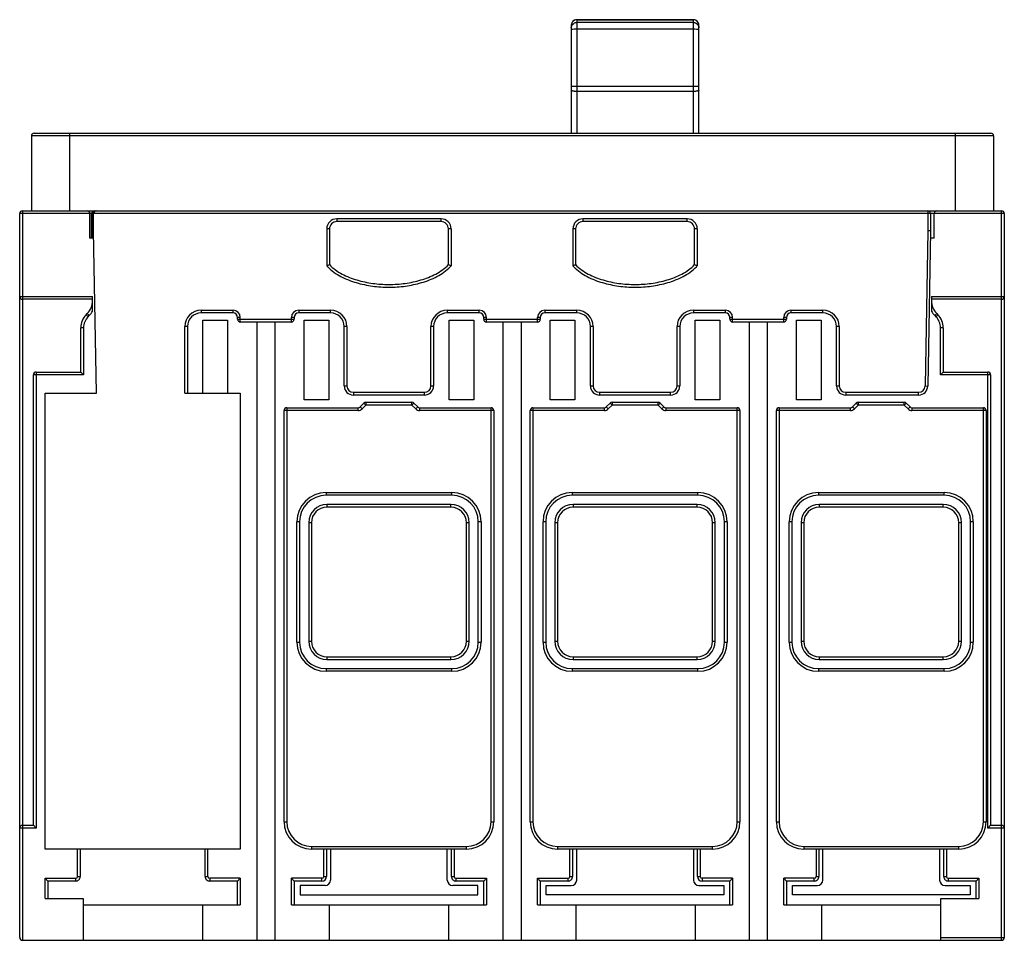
# Model space of a CAD drawing. Header units: millimetres. Extents: x 16 to 124, y 47 to 147.
import ezdxf

# ---------------------------------------------------------------- set-up
doc = ezdxf.new("R2010")
doc.units = ezdxf.units.MM
doc.header["$LTSCALE"] = 12.585499
doc.layers.get('0').update_dxf_attribs({"linetype": 'CONTINUOUS'})

msp = doc.modelspace()

# ---------------------------------------------------------------- linework, layer by layer
at = {"color": 7, "linetype": 'Continuous'}
for p, q in [((76.65, 146.89), (76.65, 135.04)), ((77.25, 147.49), (77.25, 135.04)), ((77.25, 147.49), (90.05, 147.49)), ((90.05, 147.47), (77.25, 147.47)), ((90.05, 147.18), (77.25, 147.18)), ((90.05, 135.04), (90.05, 147.49)), ((90.65, 135.04), (90.65, 146.88)), ((90.05, 146.44), (77.25, 146.44)), ((77.25, 140.21), (90.05, 140.21)), ((90.05, 139.62), (77.25, 139.62)), ((17.73, 135.04), (122.67, 135.04)), ((21.61, 135.04), (21.61, 126.53)), ((118.78, 126.53), (118.78, 135.04)), ((17.43, 134.74), (17.43, 126.53)), ((122.97, 134.74), (17.43, 134.74)), ((122.97, 134.74), (122.97, 126.53)), ((16.45, 126.53), (16.45, 46.53)), ((16.45, 126.53), (24.29, 126.53)), ((24.34, 126.53), (24.34, 126.49)), ((24.34, 126.53), (123.85, 126.53)), ((115.75, 126.53), (115.75, 124.33)), ((123.85, 46.53), (123.85, 126.53)), ((16.15, 46.83), (16.15, 126.23)), ((124.15, 126.23), (16.15, 126.23)), ((23.85, 123.54), (23.85, 126.23)), ((24.04, 123.54), (24.04, 126.23)), ((24.14, 123.54), (24.14, 126.23)), ((24.25, 124.33), (24.25, 126.23)), ((50.93, 125.65), (50.93, 125.35)), ((62.37, 125.65), (50.93, 125.65)), ((62.37, 125.35), (50.93, 125.35)), ((62.37, 125.35), (62.37, 125.65)), ((77.93, 125.65), (77.93, 125.35)), ((89.37, 125.65), (77.93, 125.65)), ((89.37, 125.35), (77.93, 125.35)), ((89.37, 125.35), (89.37, 125.65)), ((116.05, 126.23), (116.05, 124.33)), ((116.45, 123.54), (116.45, 126.23)), ((124.15, 126.23), (124.15, 46.83)), ((24.56, 106.53), (24.25, 124.33)), ((49.83, 124.55), (49.83, 120.51)), ((50.13, 124.55), (49.83, 124.55)), ((50.13, 124.55), (50.13, 120.63)), ((63.17, 120.63), (63.17, 124.55)), ((63.47, 124.55), (63.17, 124.55)), ((63.47, 124.55), (63.47, 120.51)), ((76.83, 124.55), (76.83, 120.51)), ((77.13, 124.55), (76.83, 124.55)), ((77.13, 124.55), (77.13, 120.63)), ((90.17, 120.63), (90.17, 124.55)), ((90.47, 124.55), (90.17, 124.55)), ((90.47, 124.55), (90.47, 120.51)), ((115.75, 124.33), (115.45, 107.32)), ((116.05, 124.33), (115.75, 107.31)), ((24.26, 123.54), (23.85, 123.54)), ((116.45, 123.54), (116.04, 123.54)), ((16.15, 117.13), (24.15, 117.13)), ((24.15, 116.83), (16.45, 116.83)), ((24.15, 115.53), (24.15, 117.13)), ((116.15, 117.13), (124.15, 117.13)), ((116.15, 117.13), (116.15, 115.53)), ((123.85, 116.83), (116.15, 116.83)), ((36.05, 115.63), (36.05, 115.33)), ((36.05, 115.63), (39.55, 115.63)), ((39.55, 115.33), (39.55, 115.63)), ((46.75, 115.63), (46.75, 115.33)), ((46.75, 115.63), (50.25, 115.63)), ((50.25, 115.33), (50.25, 115.63)), ((63.05, 115.63), (63.05, 115.33)), ((63.05, 115.63), (66.55, 115.63)), ((66.55, 115.33), (66.55, 115.63)), ((73.75, 115.63), (73.75, 115.33)), ((73.75, 115.63), (77.25, 115.63)), ((77.25, 115.33), (77.25, 115.63)), ((90.05, 115.63), (90.05, 115.33)), ((90.05, 115.63), (93.55, 115.63)), ((93.55, 115.33), (93.55, 115.63)), ((100.75, 115.63), (104.25, 115.63)), ((100.75, 115.63), (100.75, 115.33)), ((104.25, 115.33), (104.25, 115.63)), ((23.44, 115.13), (23.56, 115.26)), ((23.44, 115.13), (23.65, 114.92)), ((23.78, 115.04), (23.56, 115.26)), ((23.65, 114.92), (23.78, 115.04)), ((39.55, 115.33), (36.05, 115.33)), ((36.25, 106.53), (36.25, 114.54)), ((36.25, 114.54), (38.95, 114.54)), ((38.95, 114.54), (38.95, 106.53)), ((40.05, 114.63), (40.05, 114.83)), ((40.35, 114.83), (40.05, 114.83)), ((40.05, 114.63), (46.25, 114.63)), ((40.35, 114.33), (40.35, 114.83)), ((45.95, 114.33), (45.95, 114.83)), ((46.25, 114.83), (45.95, 114.83)), ((46.25, 114.83), (46.25, 114.63)), ((50.25, 115.33), (46.75, 115.33)), ((47.35, 105.79), (47.35, 114.54)), ((47.35, 114.54), (50.05, 114.54)), ((50.05, 114.54), (50.05, 105.79)), ((66.55, 115.33), (63.05, 115.33)), ((63.25, 105.79), (63.25, 114.54)), ((63.25, 114.54), (65.95, 114.54)), ((65.95, 114.54), (65.95, 105.79)), ((67.05, 114.63), (67.05, 114.83)), ((67.35, 114.83), (67.05, 114.83)), ((67.05, 114.63), (73.25, 114.63)), ((67.35, 114.33), (67.35, 114.83)), ((72.95, 114.33), (72.95, 114.83)), ((73.25, 114.83), (72.95, 114.83)), ((73.25, 114.83), (73.25, 114.63)), ((77.25, 115.33), (73.75, 115.33)), ((74.35, 105.79), (74.35, 114.54)), ((74.35, 114.54), (77.05, 114.54)), ((77.05, 114.54), (77.05, 105.79)), ((93.55, 115.33), (90.05, 115.33)), ((90.25, 105.79), (90.25, 114.54)), ((90.25, 114.54), (92.95, 114.54)), ((92.95, 114.54), (92.95, 105.79)), ((94.35, 114.83), (94.05, 114.83)), ((94.05, 114.63), (94.05, 114.83)), ((94.05, 114.63), (100.25, 114.63)), ((94.35, 114.33), (94.35, 114.83)), ((100.25, 114.83), (99.95, 114.83)), ((99.95, 114.33), (99.95, 114.83)), ((100.25, 114.83), (100.25, 114.63)), ((104.25, 115.33), (100.75, 115.33)), ((101.35, 114.54), (104.05, 114.54)), ((101.35, 105.79), (101.35, 114.54)), ((104.05, 114.54), (104.05, 105.79)), ((116.74, 115.26), (116.52, 115.04)), ((116.52, 115.04), (116.65, 114.92)), ((116.65, 114.92), (116.86, 115.13)), ((116.74, 115.26), (116.86, 115.13)), ((22.85, 108.84), (22.85, 113.71)), ((23.15, 113.71), (22.85, 113.71)), ((23.15, 113.71), (23.15, 108.54)), ((34.25, 106.53), (34.25, 113.83)), ((34.55, 113.83), (34.25, 113.83)), ((34.55, 113.83), (34.55, 106.53)), ((45.95, 114.33), (40.35, 114.33)), ((42.15, 114.33), (42.15, 46.53)), ((44.15, 114.33), (44.15, 46.53)), ((51.75, 107.33), (51.75, 113.83)), ((52.05, 113.83), (51.75, 113.83)), ((52.05, 113.83), (52.05, 107.33)), ((61.25, 107.33), (61.25, 113.83)), ((61.55, 113.83), (61.25, 113.83)), ((61.55, 113.83), (61.55, 107.33)), ((72.95, 114.33), (67.35, 114.33)), ((69.15, 114.33), (69.15, 46.53)), ((71.15, 114.33), (71.15, 46.53)), ((78.75, 107.33), (78.75, 113.83)), ((79.05, 113.83), (78.75, 113.83)), ((79.05, 113.83), (79.05, 107.33)), ((88.25, 107.33), (88.25, 113.83)), ((88.55, 113.83), (88.25, 113.83)), ((88.55, 113.83), (88.55, 107.33)), ((99.95, 114.33), (94.35, 114.33)), ((96.15, 114.33), (96.15, 46.53)), ((98.15, 114.33), (98.15, 46.53)), ((106.05, 113.83), (105.75, 113.83)), ((105.75, 107.33), (105.75, 113.83)), ((106.05, 113.83), (106.05, 107.33)), ((117.45, 113.71), (117.15, 113.71)), ((117.15, 108.54), (117.15, 113.71)), ((117.45, 113.71), (117.45, 108.84)), ((17.65, 59.14), (17.65, 108.54)), ((23.15, 108.54), (17.65, 108.54)), ((17.95, 108.84), (17.95, 58.84)), ((17.95, 108.84), (22.85, 108.84)), ((23.15, 108.54), (22.85, 108.84)), ((117.15, 108.54), (117.45, 108.84)), ((122.65, 108.54), (117.15, 108.54)), ((117.45, 108.84), (122.35, 108.84)), ((122.35, 58.84), (122.35, 108.84)), ((122.65, 108.54), (122.65, 59.14)), ((51.75, 107.33), (52.05, 107.33)), ((61.25, 107.33), (61.55, 107.33)), ((78.75, 107.33), (79.05, 107.33)), ((88.25, 107.33), (88.55, 107.33)), ((105.75, 107.33), (106.05, 107.33)), ((115.45, 107.32), (115.75, 107.31)), ((18.95, 56.53), (18.95, 106.53)), ((18.95, 106.53), (24.56, 106.53)), ((34.25, 106.53), (40.35, 106.53)), ((40.35, 106.53), (40.35, 56.53)), ((52.75, 106.63), (52.75, 106.33)), ((52.75, 106.63), (60.55, 106.63)), ((60.55, 106.33), (52.75, 106.33)), ((60.55, 106.33), (60.55, 106.63)), ((79.75, 106.63), (79.75, 106.33)), ((79.75, 106.63), (87.55, 106.63)), ((87.55, 106.33), (79.75, 106.33)), ((87.55, 106.33), (87.55, 106.63)), ((106.75, 106.63), (114.75, 106.63)), ((106.75, 106.63), (106.75, 106.33)), ((114.75, 106.33), (106.75, 106.33)), ((114.75, 106.33), (114.75, 106.63)), ((45.45, 104.93), (45.45, 59.53)), ((45.45, 104.93), (53.28, 104.93)), ((50.05, 105.79), (47.35, 105.79)), ((53.28, 104.63), (53.28, 104.93)), ((53.49, 105.02), (53.91, 105.44)), ((53.49, 105.02), (53.7, 104.81)), ((53.7, 104.81), (54.12, 105.23)), ((54.12, 105.23), (53.91, 105.44)), ((54.12, 105.53), (54.12, 105.23)), ((54.12, 105.53), (59.18, 105.53)), ((59.18, 105.23), (54.12, 105.23)), ((59.18, 105.23), (59.18, 105.53)), ((59.39, 105.44), (59.18, 105.23)), ((59.18, 105.23), (59.6, 104.81)), ((59.39, 105.44), (59.81, 105.02)), ((59.6, 104.81), (59.81, 105.02)), ((60.02, 104.93), (60.02, 104.63)), ((60.02, 104.93), (67.85, 104.93)), ((65.95, 105.79), (63.25, 105.79)), ((67.85, 59.53), (67.85, 104.93)), ((72.45, 104.93), (72.45, 59.53)), ((72.45, 104.93), (80.28, 104.93)), ((77.05, 105.79), (74.35, 105.79)), ((80.28, 104.63), (80.28, 104.93)), ((80.49, 105.02), (80.91, 105.44)), ((80.49, 105.02), (80.7, 104.81)), ((80.7, 104.81), (81.12, 105.23)), ((81.12, 105.23), (80.91, 105.44)), ((81.12, 105.53), (86.18, 105.53)), ((81.12, 105.53), (81.12, 105.23)), ((86.18, 105.23), (81.12, 105.23)), ((86.18, 105.23), (86.18, 105.53)), ((86.39, 105.44), (86.18, 105.23)), ((86.18, 105.23), (86.6, 104.81)), ((86.39, 105.44), (86.81, 105.02)), ((86.6, 104.81), (86.81, 105.02)), ((87.02, 104.93), (94.85, 104.93)), ((87.02, 104.93), (87.02, 104.63)), ((92.95, 105.79), (90.25, 105.79)), ((94.85, 59.53), (94.85, 104.93)), ((99.45, 104.93), (107.28, 104.93)), ((99.45, 104.93), (99.45, 59.53)), ((104.05, 105.79), (101.35, 105.79)), ((107.28, 104.63), (107.28, 104.93)), ((107.49, 105.02), (107.91, 105.44)), ((107.49, 105.02), (107.7, 104.81)), ((107.7, 104.81), (108.12, 105.23)), ((108.12, 105.23), (107.91, 105.44)), ((108.12, 105.53), (113.18, 105.53)), ((108.12, 105.53), (108.12, 105.23)), ((113.18, 105.23), (108.12, 105.23)), ((113.18, 105.23), (113.18, 105.53)), ((113.39, 105.44), (113.18, 105.23)), ((113.18, 105.23), (113.6, 104.81)), ((113.39, 105.44), (113.81, 105.02)), ((113.6, 104.81), (113.81, 105.02)), ((114.02, 104.93), (121.85, 104.93)), ((114.02, 104.93), (114.02, 104.63)), ((121.85, 59.53), (121.85, 104.93)), ((45.15, 59.53), (45.15, 104.63)), ((53.28, 104.63), (45.15, 104.63)), ((68.15, 104.63), (60.02, 104.63)), ((68.15, 104.63), (68.15, 59.53)), ((72.15, 59.53), (72.15, 104.63)), ((80.28, 104.63), (72.15, 104.63)), ((95.15, 104.63), (87.02, 104.63)), ((95.15, 104.63), (95.15, 59.53)), ((107.28, 104.63), (99.15, 104.63)), ((99.15, 59.53), (99.15, 104.63)), ((122.15, 104.63), (114.02, 104.63)), ((122.15, 104.63), (122.15, 59.53)), ((49.75, 95.63), (49.75, 95.33)), ((49.75, 95.63), (63.55, 95.63)), ((63.55, 95.33), (49.75, 95.33)), ((63.55, 95.33), (63.55, 95.63)), ((76.75, 95.63), (90.55, 95.63)), ((76.75, 95.63), (76.75, 95.33)), ((90.55, 95.33), (76.75, 95.33)), ((90.55, 95.33), (90.55, 95.63)), ((103.75, 95.63), (117.55, 95.63)), ((103.75, 95.63), (103.75, 95.33)), ((117.55, 95.33), (103.75, 95.33)), ((117.55, 95.33), (117.55, 95.63)), ((49.85, 94.33), (49.85, 94.03)), ((63.45, 94.33), (49.85, 94.33)), ((63.45, 94.03), (49.85, 94.03)), ((63.45, 94.03), (63.45, 94.33)), ((90.45, 94.33), (76.85, 94.33)), ((76.85, 94.33), (76.85, 94.03)), ((90.45, 94.03), (76.85, 94.03)), ((90.45, 94.03), (90.45, 94.33)), ((117.45, 94.33), (103.85, 94.33)), ((103.85, 94.33), (103.85, 94.03)), ((117.45, 94.03), (103.85, 94.03)), ((117.45, 94.03), (117.45, 94.33)), ((46.55, 79.23), (46.55, 92.43)), ((46.85, 92.43), (46.55, 92.43)), ((46.85, 92.43), (46.85, 79.23)), ((47.85, 92.33), (47.85, 79.33)), ((48.15, 92.33), (47.85, 92.33)), ((48.15, 92.33), (48.15, 79.33)), ((65.15, 79.33), (65.15, 92.33)), ((65.45, 92.33), (65.15, 92.33)), ((65.45, 79.33), (65.45, 92.33)), ((66.75, 92.43), (66.45, 92.43)), ((66.45, 79.23), (66.45, 92.43)), ((66.75, 92.43), (66.75, 79.23)), ((73.85, 92.43), (73.55, 92.43)), ((73.55, 79.23), (73.55, 92.43)), ((73.85, 92.43), (73.85, 79.23)), ((75.15, 92.33), (74.85, 92.33)), ((74.85, 92.33), (74.85, 79.33)), ((75.15, 92.33), (75.15, 79.33)), ((92.45, 92.33), (92.15, 92.33)), ((92.15, 79.33), (92.15, 92.33)), ((92.45, 79.33), (92.45, 92.33)), ((93.75, 92.43), (93.45, 92.43)), ((93.45, 79.23), (93.45, 92.43)), ((93.75, 92.43), (93.75, 79.23)), ((100.85, 92.43), (100.55, 92.43)), ((100.55, 79.23), (100.55, 92.43)), ((100.85, 92.43), (100.85, 79.23)), ((102.15, 92.33), (101.85, 92.33)), ((101.85, 92.33), (101.85, 79.33)), ((102.15, 92.33), (102.15, 79.33)), ((119.45, 92.33), (119.15, 92.33)), ((119.15, 79.33), (119.15, 92.33)), ((119.45, 79.33), (119.45, 92.33)), ((120.75, 92.43), (120.45, 92.43)), ((120.45, 79.23), (120.45, 92.43)), ((120.75, 92.43), (120.75, 79.23)), ((46.55, 79.23), (46.85, 79.23)), ((47.85, 79.33), (48.15, 79.33)), ((65.15, 79.33), (65.45, 79.33)), ((66.45, 79.23), (66.75, 79.23)), ((73.55, 79.23), (73.85, 79.23)), ((74.85, 79.33), (75.15, 79.33)), ((92.15, 79.33), (92.45, 79.33)), ((93.45, 79.23), (93.75, 79.23)), ((100.55, 79.23), (100.85, 79.23)), ((101.85, 79.33), (102.15, 79.33)), ((119.15, 79.33), (119.45, 79.33)), ((120.45, 79.23), (120.75, 79.23)), ((49.85, 77.63), (49.85, 77.33)), ((49.85, 77.63), (63.45, 77.63)), ((49.85, 77.33), (63.45, 77.33)), ((63.45, 77.33), (63.45, 77.63)), ((76.85, 77.63), (90.45, 77.63)), ((76.85, 77.63), (76.85, 77.33)), ((76.85, 77.33), (90.45, 77.33)), ((90.45, 77.33), (90.45, 77.63)), ((103.85, 77.63), (117.45, 77.63)), ((103.85, 77.63), (103.85, 77.33)), ((103.85, 77.33), (117.45, 77.33)), ((117.45, 77.33), (117.45, 77.63)), ((49.75, 76.33), (49.75, 76.03)), ((49.75, 76.33), (63.55, 76.33)), ((63.55, 76.03), (49.75, 76.03)), ((63.55, 76.03), (63.55, 76.33)), ((76.75, 76.33), (90.55, 76.33)), ((76.75, 76.33), (76.75, 76.03)), ((90.55, 76.03), (76.75, 76.03)), ((90.55, 76.03), (90.55, 76.33)), ((103.75, 76.33), (117.55, 76.33)), ((103.75, 76.33), (103.75, 76.03)), ((117.55, 76.03), (103.75, 76.03)), ((117.55, 76.03), (117.55, 76.33)), ((45.15, 59.53), (45.45, 59.53)), ((67.85, 59.53), (68.15, 59.53)), ((72.15, 59.53), (72.45, 59.53)), ((94.85, 59.53), (95.15, 59.53)), ((99.15, 59.53), (99.45, 59.53)), ((121.85, 59.53), (122.15, 59.53)), ((17.95, 58.84), (16.15, 58.84)), ((16.45, 59.14), (17.65, 59.14)), ((17.95, 58.84), (17.65, 59.14)), ((122.35, 58.84), (122.65, 59.14)), ((124.15, 58.84), (122.35, 58.84)), ((122.65, 59.14), (123.85, 59.14)), ((40.35, 56.53), (18.95, 56.53)), ((22.5, 53.53), (22.5, 56.53)), ((22.8, 56.53), (22.8, 53.53)), ((36.5, 53.53), (36.5, 56.53)), ((36.8, 53.53), (36.8, 56.53)), ((48.15, 56.83), (65.15, 56.83)), ((48.15, 56.83), (48.15, 56.53)), ((65.15, 56.53), (48.15, 56.53)), ((49.5, 53.53), (49.5, 56.53)), ((49.8, 56.53), (49.8, 53.53)), ((50.25, 56.53), (50.25, 53.13)), ((63.05, 53.13), (63.05, 56.53)), ((63.5, 53.53), (63.5, 56.53)), ((63.8, 56.53), (63.8, 53.53)), ((65.15, 56.53), (65.15, 56.83)), ((75.15, 56.83), (92.15, 56.83)), ((75.15, 56.83), (75.15, 56.53)), ((92.15, 56.53), (75.15, 56.53)), ((76.5, 53.53), (76.5, 56.53)), ((76.8, 56.53), (76.8, 53.53)), ((77.25, 53.13), (77.25, 56.53)), ((90.05, 56.53), (90.05, 53.13)), ((90.5, 53.53), (90.5, 56.53)), ((90.8, 56.53), (90.8, 53.53)), ((92.15, 56.53), (92.15, 56.83)), ((102.15, 56.83), (119.15, 56.83)), ((102.15, 56.83), (102.15, 56.53)), ((119.15, 56.53), (102.15, 56.53)), ((103.5, 56.53), (103.5, 53.53)), ((103.8, 56.53), (103.8, 53.53)), ((104.25, 53.13), (104.25, 56.53)), ((117.05, 56.53), (117.05, 53.13)), ((117.5, 53.53), (117.5, 56.53)), ((117.8, 56.53), (117.8, 53.53)), ((119.15, 56.53), (119.15, 56.83)), ((18.95, 53.33), (19.25, 53.03)), ((18.95, 51.13), (18.95, 53.33)), ((18.95, 53.33), (22.3, 53.33)), ((19.25, 53.03), (19.25, 51.13)), ((22.3, 53.03), (19.25, 53.03)), ((22.3, 53.03), (22.3, 53.33)), ((22.5, 53.53), (22.8, 53.53)), ((36.5, 53.53), (36.8, 53.53)), ((40.35, 53.33), (37, 53.33)), ((37, 53.33), (37, 53.03)), ((40.05, 53.03), (37, 53.03)), ((40.35, 53.33), (40.05, 53.03)), ((40.05, 50.43), (40.05, 53.03)), ((40.35, 53.33), (40.35, 50.43)), ((45.95, 53.33), (46.25, 53.03)), ((49.3, 53.33), (45.95, 53.33)), ((45.95, 50.43), (45.95, 53.33)), ((49.3, 53.03), (46.25, 53.03)), ((46.25, 53.03), (46.25, 50.43)), ((49.3, 53.03), (49.3, 53.33)), ((49.5, 53.53), (49.8, 53.53)), ((63.5, 53.53), (63.8, 53.53)), ((64, 53.33), (67.35, 53.33)), ((64, 53.33), (64, 53.03)), ((67.05, 53.03), (64, 53.03)), ((67.35, 53.33), (67.05, 53.03)), ((67.05, 50.43), (67.05, 53.03)), ((67.35, 53.33), (67.35, 50.43)), ((72.95, 53.33), (76.3, 53.33)), ((72.95, 53.33), (73.25, 53.03)), ((72.95, 50.43), (72.95, 53.33)), ((76.3, 53.03), (73.25, 53.03)), ((73.25, 53.03), (73.25, 50.43)), ((76.3, 53.03), (76.3, 53.33)), ((76.5, 53.53), (76.8, 53.53)), ((90.5, 53.53), (90.8, 53.53)), ((94.35, 53.33), (91, 53.33)), ((91, 53.33), (91, 53.03)), ((94.05, 53.03), (91, 53.03)), ((94.35, 53.33), (94.05, 53.03)), ((94.05, 50.43), (94.05, 53.03)), ((94.35, 53.33), (94.35, 50.43)), ((103.3, 53.33), (99.95, 53.33)), ((99.95, 53.33), (100.25, 53.03)), ((99.95, 50.43), (99.95, 53.33)), ((103.3, 53.03), (100.25, 53.03)), ((100.25, 53.03), (100.25, 50.43)), ((103.3, 53.03), (103.3, 53.33)), ((103.5, 53.53), (103.8, 53.53)), ((117.5, 53.53), (117.8, 53.53)), ((118, 53.33), (121.35, 53.33)), ((118, 53.33), (118, 53.03)), ((121.05, 53.03), (118, 53.03)), ((121.35, 53.33), (121.05, 53.03)), ((121.05, 51.13), (121.05, 53.03)), ((121.35, 53.33), (121.35, 51.13)), ((49.65, 52.53), (46.9, 52.53)), ((46.9, 52.53), (46.9, 51.53)), ((66.4, 52.53), (63.65, 52.53)), ((66.4, 51.53), (66.4, 52.53)), ((73.9, 52.53), (76.65, 52.53)), ((73.9, 51.53), (73.9, 52.53)), ((90.65, 52.53), (93.4, 52.53)), ((93.4, 52.53), (93.4, 51.53)), ((100.9, 52.53), (103.65, 52.53)), ((100.9, 51.53), (100.9, 52.53)), ((117.65, 52.53), (120.4, 52.53)), ((120.4, 52.53), (120.4, 51.53)), ((18.95, 51.13), (23.1, 51.13)), ((23.1, 51.13), (23.1, 46.53)), ((46.9, 51.53), (66.4, 51.53)), ((93.4, 51.53), (73.9, 51.53)), ((120.4, 51.53), (100.9, 51.53)), ((117.2, 51.13), (121.35, 51.13)), ((117.2, 46.53), (117.2, 51.13)), ((23.1, 50.43), (40.35, 50.43)), ((36.2, 50.43), (36.2, 46.53)), ((45.95, 50.43), (67.35, 50.43)), ((50.1, 50.43), (50.1, 46.53)), ((63.2, 50.43), (63.2, 46.53)), ((72.95, 50.43), (94.35, 50.43)), ((77.15, 50.43), (77.15, 46.53)), ((90.25, 50.43), (90.25, 46.53)), ((99.95, 50.43), (117.2, 50.43)), ((104.1, 50.43), (104.1, 46.53)), ((16.45, 46.53), (123.85, 46.53)), ((117.2, 46.83), (124.15, 46.83))]:
    msp.add_line(p, q, dxfattribs=at)
for centre, radius, start, end in [((77.25, 146.89), 0.6, 90, 179.9991), ((90.05, 146.89), 0.6, 0, 90), ((17.73, 134.74), 0.3, 90, 180), ((122.67, 134.74), 0.3, 0, 90), ((16.45, 126.23), 0.3, 90, 180), ((23.55, 126.23), 0.3, 0, 90), ((24.34, 126.23), 0.3, 90, 180), ((24.44, 126.23), 0.3, 90, 180), ((24.55, 126.23), 0.3, 90, 180), ((115.75, 126.23), 0.3, 0, 90), ((116.75, 126.23), 0.3, 90, 180), ((123.85, 126.23), 0.3, 0, 90), ((50.93, 124.55), 1.1, 89.9739, 180.0225), ((50.93, 124.55), 0.799, 90.0064, 180.0254), ((62.37, 124.55), 1.1, 359.9747, 90.0219), ((62.37, 124.55), 0.799, 359.9726, 90.0254), ((77.93, 124.55), 1.1, 89.9739, 180.0225), ((77.93, 124.55), 0.799, 90.0064, 180.0254), ((89.37, 124.55), 1.1, 359.9747, 90.0219), ((89.37, 124.55), 0.799, 359.9726, 90.0254), ((43.14, 138.88), 19.54, 290.0057, 290.9446), ((52.49, 122.75), 3.48, 219.99, 222.3968), ((69.76, 137.81), 18.4, 249.0262, 250.0232), ((60.81, 122.75), 3.48, 317.6062, 320.0091), ((70.15, 138.86), 19.53, 290.0054, 290.945), ((79.49, 122.75), 3.48, 219.9903, 222.3966), ((96.74, 137.76), 18.34, 249.0248, 250.025), ((87.81, 122.75), 3.48, 317.6065, 320.0104), ((16.45, 117.13), 0.3, 180, 270), ((22.15, 116.67), 2, 315, 360), ((118.15, 116.67), 2, 180, 225), ((123.85, 117.13), 0.3, 270, 360), ((36.05, 113.83), 1.8, 90, 180), ((39.55, 114.83), 0.8, 0, 90), ((46.75, 114.83), 0.8, 90, 180), ((50.25, 113.83), 1.8, 0, 90), ((63.05, 113.83), 1.8, 90, 180), ((66.55, 114.83), 0.8, 0, 90), ((73.75, 114.83), 0.8, 90, 180), ((77.25, 113.83), 1.8, 0, 90), ((90.05, 113.83), 1.8, 90, 180), ((93.55, 114.83), 0.8, 0, 90), ((100.75, 114.83), 0.8, 90, 180), ((104.25, 113.83), 1.8, 0, 90), ((24.85, 113.71), 2, 135, 180), ((24.85, 113.71), 1.7, 135, 180), ((22.15, 116.67), 2.3, 315, 330.4082), ((36.05, 113.83), 1.5, 90, 180), ((39.55, 114.83), 0.5, 0, 90), ((40.35, 114.63), 0.3, 180, 270), ((45.95, 114.63), 0.3, 270, 360), ((46.75, 114.83), 0.5, 90, 180), ((50.25, 113.83), 1.5, 0, 90), ((63.05, 113.83), 1.5, 90, 180), ((66.55, 114.83), 0.5, 0, 90), ((67.35, 114.63), 0.3, 180, 270), ((72.95, 114.63), 0.3, 270, 360), ((73.75, 114.83), 0.5, 90, 180), ((77.25, 113.83), 1.5, 0, 90), ((90.05, 113.83), 1.5, 90, 180), ((93.55, 114.83), 0.5, 0, 90), ((94.35, 114.63), 0.3, 180, 270), ((99.95, 114.63), 0.3, 270, 360), ((100.75, 114.83), 0.5, 90, 180), ((104.25, 113.83), 1.5, 0, 90), ((118.15, 116.67), 2.3, 209.5918, 225), ((115.45, 113.71), 1.7, 0, 45), ((115.45, 113.71), 2, 0, 45), ((17.95, 108.54), 0.3, 90, 180), ((122.35, 108.54), 0.3, 0, 90), ((52.75, 107.33), 1, 180, 270), ((52.75, 107.33), 0.7, 180, 270), ((60.55, 107.33), 1, 270, 360), ((60.55, 107.33), 0.7, 270, 360), ((79.75, 107.33), 1, 180, 270), ((79.75, 107.33), 0.7, 180, 270), ((87.55, 107.33), 1, 270, 360), ((87.55, 107.33), 0.7, 270, 360), ((106.75, 107.33), 1, 180, 270), ((106.75, 107.33), 0.7, 180, 270), ((114.75, 107.33), 0.7, 270, 359), ((114.75, 107.33), 1, 270, 359), ((45.45, 104.63), 0.3, 90, 180), ((53.28, 105.23), 0.3, 270, 315), ((53.28, 105.23), 0.6, 270, 315), ((54.12, 105.23), 0.3, 90, 135), ((59.18, 105.23), 0.3, 45, 90), ((60.02, 105.23), 0.6, 225, 270), ((60.02, 105.23), 0.3, 225, 270), ((67.85, 104.63), 0.3, 0, 90), ((72.45, 104.63), 0.3, 90, 180), ((80.28, 105.23), 0.3, 270, 315), ((80.28, 105.23), 0.6, 270, 315), ((81.12, 105.23), 0.3, 90, 135), ((86.18, 105.23), 0.3, 45, 90), ((87.02, 105.23), 0.6, 225, 270), ((87.02, 105.23), 0.3, 225, 270), ((94.85, 104.63), 0.3, 0, 90), ((99.45, 104.63), 0.3, 90, 180), ((107.28, 105.23), 0.3, 270, 315), ((107.28, 105.23), 0.6, 270, 315), ((108.12, 105.23), 0.3, 90, 135), ((113.18, 105.23), 0.3, 45, 90), ((114.02, 105.23), 0.6, 225, 270), ((114.02, 105.23), 0.3, 225, 270), ((121.85, 104.63), 0.3, 0, 90), ((49.75, 92.43), 3.2, 90, 180), ((49.75, 92.43), 2.9, 90, 180), ((63.55, 92.43), 3.2, 0, 90), ((63.55, 92.43), 2.9, 0, 90), ((76.75, 92.43), 3.2, 90, 180), ((76.75, 92.43), 2.9, 90, 180), ((90.55, 92.43), 3.2, 0, 90), ((90.55, 92.43), 2.9, 0, 90), ((103.75, 92.43), 3.2, 90, 180), ((103.75, 92.43), 2.9, 90, 180), ((117.55, 92.43), 3.2, 0, 90), ((117.55, 92.43), 2.9, 0, 90), ((49.85, 92.33), 2, 90, 180), ((49.85, 92.33), 1.7, 90, 180), ((63.45, 92.33), 2, 0, 90), ((63.45, 92.33), 1.7, 0, 90), ((76.85, 92.33), 2, 90, 180), ((76.85, 92.33), 1.7, 90, 180), ((90.45, 92.33), 2, 0, 90), ((90.45, 92.33), 1.7, 0, 90), ((103.85, 92.33), 2, 90, 180), ((103.85, 92.33), 1.7, 90, 180), ((117.45, 92.33), 2, 0, 90), ((117.45, 92.33), 1.7, 0, 90), ((49.75, 79.23), 3.2, 180, 270), ((49.75, 79.23), 2.9, 180, 270), ((49.85, 79.33), 2, 180, 270), ((49.85, 79.33), 1.7, 180, 270), ((63.45, 79.33), 2, 270, 360), ((63.45, 79.33), 1.7, 270, 360), ((63.55, 79.23), 3.2, 270, 360), ((63.55, 79.23), 2.9, 270, 360), ((76.75, 79.23), 3.2, 180, 270), ((76.75, 79.23), 2.9, 180, 270), ((76.85, 79.33), 2, 180, 270), ((76.85, 79.33), 1.7, 180, 270), ((90.45, 79.33), 2, 270, 360), ((90.45, 79.33), 1.7, 270, 360), ((90.55, 79.23), 3.2, 270, 360), ((90.55, 79.23), 2.9, 270, 360), ((103.75, 79.23), 3.2, 180, 270), ((103.75, 79.23), 2.9, 180, 270), ((103.85, 79.33), 2, 180, 270), ((103.85, 79.33), 1.7, 180, 270), ((117.45, 79.33), 2, 270, 360), ((117.45, 79.33), 1.7, 270, 360), ((117.55, 79.23), 3.2, 270, 360), ((117.55, 79.23), 2.9, 270, 360), ((48.15, 59.53), 3, 180, 270), ((48.15, 59.53), 2.7, 180, 270), ((65.15, 59.53), 3, 270, 360), ((65.15, 59.53), 2.7, 270, 360), ((75.15, 59.53), 3, 180, 270), ((75.15, 59.53), 2.7, 180, 270), ((92.15, 59.53), 3, 270, 360), ((92.15, 59.53), 2.7, 270, 360), ((102.15, 59.53), 3, 180, 270), ((102.15, 59.53), 2.7, 180, 270), ((119.15, 59.53), 3, 270, 360), ((119.15, 59.53), 2.7, 270, 360), ((16.45, 58.84), 0.3, 90, 180), ((123.85, 58.84), 0.3, 0, 90), ((22.3, 53.53), 0.5, 269.9997, 359.9998), ((22.3, 53.53), 0.2, 270, 360), ((37, 53.53), 0.5, 180, 270.0116), ((37, 53.53), 0.2, 180, 270), ((49.3, 53.53), 0.5, 270.129, 360), ((49.3, 53.53), 0.2, 270.0012, 360), ((49.65, 53.13), 0.6, 270, 360), ((63.65, 53.13), 0.6, 180, 270), ((64, 53.53), 0.5, 180, 270.0001), ((64, 53.53), 0.2, 180, 270), ((76.3, 53.53), 0.5, 269.9999, 360), ((76.3, 53.53), 0.2, 270, 360), ((76.65, 53.13), 0.6, 270, 360), ((90.65, 53.13), 0.6, 180, 270), ((91, 53.53), 0.5, 180, 269.871), ((91, 53.53), 0.2, 180, 269.9988), ((103.3, 53.53), 0.5, 269.9884, 360), ((103.3, 53.53), 0.2, 270, 360), ((103.65, 53.13), 0.6, 270, 360), ((117.65, 53.13), 0.6, 180, 270), ((118, 53.53), 0.5, 180.0002, 270.0003), ((118, 53.53), 0.2, 180, 270), ((16.45, 46.83), 0.3, 180, 270), ((123.85, 46.83), 0.3, 270, 360)]:
    msp.add_arc(centre, radius, start, end, dxfattribs=at)
for points, knots in [([(77.25, 147.47), (77.17, 147.47), (77.01, 147.44), (76.82, 147.31), (76.68, 147.11), (76.65, 146.96), (76.65, 146.88)], [0, 0, 0, 0, 0.252923, 0.504076, 0.752905, 1, 1, 1, 1]), ([(76.65, 146.6), (76.65, 146.68), (76.68, 146.83), (76.82, 147.02), (77.01, 147.15), (77.17, 147.18), (77.25, 147.18)], [0, 0, 0, 0, 0.246345, 0.494772, 0.746324, 1, 1, 1, 1]), ([(90.65, 146.88), (90.65, 146.96), (90.62, 147.11), (90.48, 147.31), (90.28, 147.44), (90.13, 147.47), (90.05, 147.47)], [0, 0, 0, 0, 0.246973, 0.495657, 0.746946, 1, 1, 1, 1]), ([(90.05, 147.18), (90.13, 147.18), (90.28, 147.15), (90.48, 147.02), (90.62, 146.83), (90.65, 146.68), (90.65, 146.6)], [0, 0, 0, 0, 0.253547, 0.504958, 0.753529, 1, 1, 1, 1]), ([(76.83, 146.43), (76.81, 146.43), (76.77, 146.43), (76.73, 146.43), (76.7, 146.42), (76.68, 146.42), (76.66, 146.42), (76.66, 146.42), (76.65, 146.42), (76.65, 146.41)], [0, 0, 0, 0, 0.421059, 0.592523, 0.735397, 0.848033, 0.929686, 0.979987, 1, 1, 1, 1]), ([(77.25, 146.44), (77.21, 146.44), (77.07, 146.44), (76.93, 146.43), (76.83, 146.43)], [0, 0, 0, 0, 0.274239, 1, 1, 1, 1]), ([(90.48, 146.43), (90.45, 146.43), (90.31, 146.43), (90.16, 146.44), (90.05, 146.44)], [0, 0, 0, 0, 0.212688, 1, 1, 1, 1]), ([(90.65, 146.41), (90.65, 146.42), (90.64, 146.42), (90.64, 146.42), (90.62, 146.42), (90.59, 146.42), (90.55, 146.43), (90.5, 146.43), (90.48, 146.43)], [0, 0, 0, 0, 0.020178, 0.070351, 0.15175, 0.264077, 0.577979, 1, 1, 1, 1]), ([(76.65, 140.19), (76.65, 140.19), (76.66, 140.19), (76.66, 140.19), (76.68, 140.19), (76.71, 140.19), (76.76, 140.2), (76.83, 140.2), (76.92, 140.2), (77.02, 140.2), (77.13, 140.21), (77.21, 140.21), (77.25, 140.21)], [0, 0, 0, 0, 0.005912, 0.020695, 0.04469, 0.077803, 0.17028, 0.294393, 0.445579, 0.618172, 0.805753, 1, 1, 1, 1]), ([(77.25, 139.62), (77.17, 139.62), (77.06, 139.62), (76.92, 139.64), (76.83, 139.66), (76.75, 139.68), (76.69, 139.71), (76.65, 139.75), (76.65, 139.77)], [0, 0, 0, 0, 0.357911, 0.520997, 0.665627, 0.787348, 0.883323, 1, 1, 1, 1]), ([(90.05, 140.21), (90.09, 140.21), (90.17, 140.21), (90.28, 140.2), (90.38, 140.2), (90.47, 140.2), (90.54, 140.2), (90.59, 140.19), (90.62, 140.19), (90.64, 140.19), (90.64, 140.19), (90.65, 140.19), (90.65, 140.19)], [0, 0, 0, 0, 0.194247, 0.381828, 0.554421, 0.705607, 0.82972, 0.922197, 0.95531, 0.979305, 0.994088, 1, 1, 1, 1]), ([(90.65, 139.77), (90.65, 139.75), (90.61, 139.71), (90.54, 139.68), (90.47, 139.66), (90.38, 139.64), (90.24, 139.62), (90.13, 139.62), (90.05, 139.62)], [0, 0, 0, 0, 0.116677, 0.212652, 0.334373, 0.479003, 0.642089, 1, 1, 1, 1]), ([(116.05, 124.33), (116.05, 124.33), (116.05, 124.33), (116.04, 124.33), (116.04, 124.33), (116.02, 124.33), (116, 124.33), (115.96, 124.33), (115.91, 124.33), (115.84, 124.33), (115.79, 124.33), (115.75, 124.33)], [0, 0, 0, 0, 0.005014, 0.019568, 0.043465, 0.076452, 0.168638, 0.292927, 0.444419, 0.617882, 1, 1, 1, 1]), ([(49.93, 120.4), (50.13, 120.18), (50.6, 119.78), (51.64, 119.15), (53.06, 118.61), (54.84, 118.23), (56.65, 118.11), (58.46, 118.23), (60.24, 118.61), (61.66, 119.15), (62.7, 119.78), (63.17, 120.18), (63.37, 120.4)], [0, 0, 0, 0, 0.063159, 0.125915, 0.250777, 0.375413, 0.499983, 0.624556, 0.7492, 0.874072, 0.936834, 1, 1, 1, 1]), ([(50.13, 120.63), (50.32, 120.42), (50.76, 120.04), (51.75, 119.43), (53.13, 118.9), (54.87, 118.53), (56.65, 118.41), (58.43, 118.53), (60.17, 118.9), (61.54, 119.43), (62.54, 120.04), (62.98, 120.42), (63.17, 120.63)], [0, 0, 0, 0, 0.0625, 0.125, 0.25, 0.375, 0.5, 0.625, 0.75, 0.875, 0.9375, 1, 1, 1, 1]), ([(76.93, 120.4), (77.13, 120.18), (77.6, 119.78), (78.64, 119.15), (80.06, 118.61), (81.84, 118.23), (83.65, 118.11), (85.46, 118.23), (87.24, 118.61), (88.66, 119.15), (89.7, 119.78), (90.17, 120.18), (90.37, 120.4)], [0, 0, 0, 0, 0.063159, 0.125915, 0.250778, 0.375414, 0.499984, 0.624557, 0.749201, 0.874072, 0.936834, 1, 1, 1, 1]), ([(77.13, 120.63), (77.32, 120.42), (77.76, 120.04), (78.75, 119.43), (80.13, 118.9), (81.87, 118.53), (83.65, 118.41), (85.43, 118.53), (87.17, 118.9), (88.54, 119.43), (89.54, 120.04), (89.98, 120.42), (90.17, 120.63)], [0, 0, 0, 0, 0.0625, 0.125, 0.25, 0.375, 0.5, 0.625, 0.75, 0.875, 0.9375, 1, 1, 1, 1])]:
    msp.add_open_spline(points, degree=3, knots=knots, dxfattribs=at)

doc.saveas('drawing.dxf')
